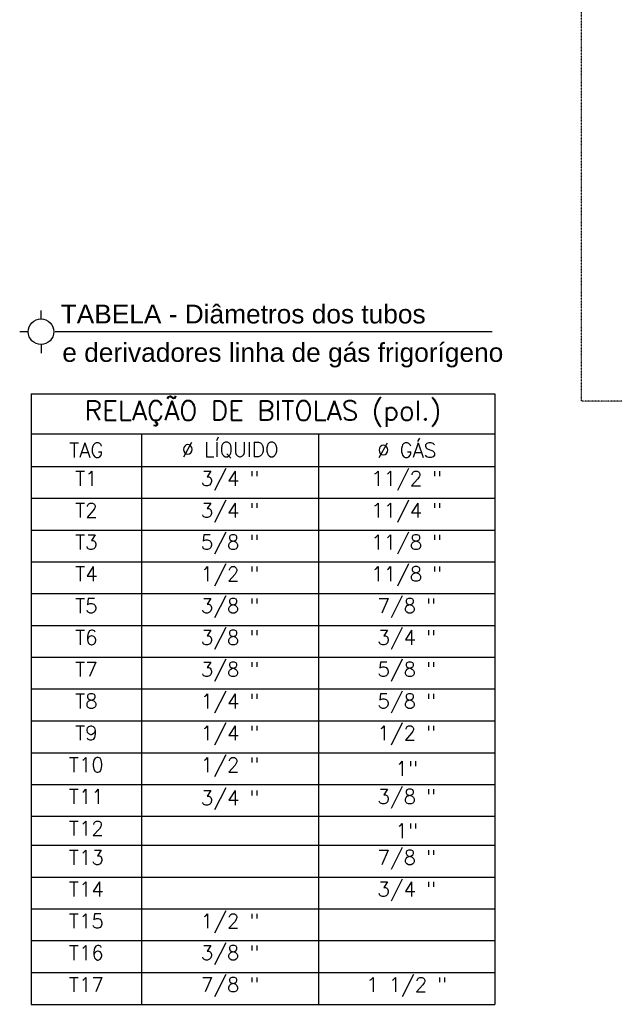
# Model space of a CAD drawing. Extents: x -90708 to 277869, y -117 to 207445.
# Tile 110 of 233: x -71958 to -65810, y 114804 to 124976. Entities that reach past the tile are written whole.
import ezdxf
from ezdxf.enums import TextEntityAlignment as Align

# ---------------------------------------------------------------- set-up
doc = ezdxf.new("R2010")
doc.units = 0
doc.header["$MEASUREMENT"] = 0
doc.linetypes.add('DASHDOT', pattern=[1, 0.5, -0.25, 0, -0.25])
doc.layers.get('0').update_dxf_attribs({"linetype": 'CONTINUOUS'})
for name, color, linetype in [('ARQ-GRELHAS', 30, 'CONTINUOUS'), ('ARQ-TEXTO AMBIENTE', 7, 'CONTINUOUS'), ('TEXTO', 7, 'CONTINUOUS')]:
    doc.layers.add(name, color=color, linetype=linetype)
doc.styles.add('ARIAL', font='arial.ttf')
doc.styles.get("Standard").update_dxf_attribs({"font": 'ROMANS.shx'})

# ---------------------------------------------------------------- blocks, each defined once
blk = doc.blocks.new('*T1181')
at = {"layer": 'ARQ-TEXTO AMBIENTE', "color": 0, "linetype": 'ByBlock', "lineweight": -2, "transparency": 16777216}
for p, q in [((0, 0), (4795, 0)), ((0, 0), (0, -6307)), ((4795, 0), (4795, -6307)), ((0, -412), (4795, -412)), ((1143, -412), (1143, -6307)), ((2970, -412), (2970, -6307)), ((0, -749), (4795, -749)), ((0, -1078), (4795, -1078)), ((0, -1407), (4795, -1407)), ((0, -1735), (4795, -1735)), ((0, -2064), (4795, -2064)), ((0, -2392), (4795, -2392)), ((0, -2721), (4795, -2721)), ((0, -3049), (4795, -3049)), ((0, -3378), (4795, -3378)), ((0, -3707), (4795, -3707)), ((0, -4035), (4795, -4035)), ((0, -4364), (4795, -4364)), ((0, -4664), (4795, -4664)), ((0, -4992), (4795, -4992)), ((0, -5321), (4795, -5321)), ((0, -5649), (4795, -5649)), ((0, -5978), (4795, -5978)), ((0, -6307), (4795, -6307))]:
    blk.add_line(p, q, dxfattribs=at)
at = {"layer": 'ARQ-TEXTO AMBIENTE', "color": 0, "transparency": 16777216}
for s, insert, char_height, width, attachment_point in [('RELAÇÃO DE BITOLAS (pol.)', (2397, -206), 200, 4695, 5), ('TAG', (572, -581), 150, 1043.23, 5), ('Ø LÍQUIDO', (2057, -581), 150, 1727.25, 5), ('Ø GÁS', (3883, -581), 150, 1724.51, 5), ('T1', (572, -799), 150, 1043.23, 2), ('\\A1;3/4 "', (2057, -799), 150, 1727.25, 2), ('\\A1;11/2 "', (3883, -799), 150, 1724.51, 2), ('\\A1;3/4 "', (2057, -1128), 150, 1727.25, 2), ('\\A1;11/4 "', (3883, -1128), 150, 1724.51, 2), ('T2', (572, -1128), 150, 1043.23, 2), ('T3', (572, -1457), 150, 1043.23, 2), ('\\A1;5/8 "', (2057, -1457), 150, 1727.25, 2), ('\\A1;11/8 "', (3883, -1457), 150, 1724.51, 2), ('T4', (572, -1785), 150, 1043.23, 2), ('\\A1;1/2 "', (2057, -1785), 150, 1727.25, 2), ('\\A1;11/8 "', (3883, -1785), 150, 1724.51, 2), ('T5', (572, -2114), 150, 1043.23, 2), ('\\A1;3/8 "', (2057, -2114), 150, 1727.25, 2), ('\\A1;7/8 "', (3883, -2114), 150, 1724.51, 2), ('T6', (572, -2442), 150, 1043.23, 2), ('\\A1;3/8 "', (2057, -2442), 150, 1727.25, 2), ('\\A1;3/4 "', (3883, -2442), 150, 1724.51, 2), ('T7', (572, -2771), 150, 1043.23, 2), ('\\A1;3/8 "', (2057, -2771), 150, 1727.25, 2), ('\\A1;5/8 "', (3883, -2771), 150, 1724.51, 2), ('T8', (572, -3099), 150, 1043.23, 2), ('\\A1;1/4 "', (2057, -3099), 150, 1727.25, 2), ('\\A1;5/8 "', (3883, -3099), 150, 1724.51, 2), ('T9', (572, -3428), 150, 1043.23, 2), ('\\A1;1/4 "', (2057, -3428), 150, 1727.25, 2), ('\\A1;1/2 "', (3883, -3428), 150, 1724.51, 2), ('T10', (572, -3757), 150, 1043.23, 2), ('\\A1;1/2 "', (2057, -3757), 150, 1727.25, 2), ('1"', (3883, -3871), 150, 1724.51, 5), ('T11', (572, -4085), 150, 1043.23, 2), ('\\A1;3/4 "', (2057, -4199), 150, 1727.25, 5), ('\\A1;3/8 "', (3883, -4085), 150, 1724.51, 2), ('T12', (572, -4414), 150, 1043.23, 2), ('1"', (3883, -4514), 150, 1724.51, 5), ('T13', (572, -4714), 150, 1043.23, 2), ('\\A1;7/8 "', (3883, -4714), 150, 1724.51, 2), ('T14', (572, -5042), 150, 1043.23, 2), ('\\A1;3/4 "', (3883, -5042), 150, 1724.51, 2), ('T15', (572, -5371), 150, 1043.23, 2), ('\\A1;1/2 "', (2057, -5371), 150, 1727.25, 2), ('\\A1;3/8 "', (2057, -5699), 150, 1727.25, 2), ('T16', (572, -5699), 150, 1043.23, 2), ('T17', (572, -6028), 150, 1043.23, 2), ('\\A1;7/8 "', (2057, -6028), 150, 1727.25, 2), ('\\A1;1 1/2 "', (3883, -6028), 150, 1724.51, 2)]:
    blk.add_mtext(s, dxfattribs=dict(at, insert=insert, char_height=char_height, width=width, attachment_point=attachment_point))

msp = doc.modelspace()

# ---------------------------------------------------------------- linework, layer by layer
at = {"layer": 'ARQ-GRELHAS', "linetype": 'DASHDOT', "ltscale": 0.05}
msp.add_lwpolyline([(-56202.67, 121035.161), (-66149.67, 121035.161), (-66149.67, 128076.161), (-56202.67, 128076.161)], close=True, dxfattribs=at)
at = {"layer": 'TEXTO'}
for p, q in [((-71737.113, 121884.212), (-71737.113, 121972.734)), ((-71869.062, 121752.263), (-71957.584, 121752.263)), ((-67073.961, 121752.263), (-71589.736, 121752.263)), ((-71737.113, 121620.314), (-71737.113, 121531.791))]:
    msp.add_line(p, q, dxfattribs=at)
msp.add_circle((-71737.113, 121752.263), 131.949, dxfattribs=at)

# ---------------------------------------------------------------- block references
msp.add_blockref('*T1181', (-71839.849, 121110.298))

# ---------------------------------------------------------------- texts
at = {"layer": 'TEXTO', "color": 6, "style": 'ARIAL'}
for s, p in [('TABELA - Diâmetros dos tubos', (-67760.812, 121837.972)), (' e derivadores linha de gás frigorígeno', (-66958.042, 121441.291))]:
    msp.add_text(s, height=194.4, dxfattribs=at).set_placement(p, align=Align.RIGHT)

doc.saveas('drawing.dxf')
